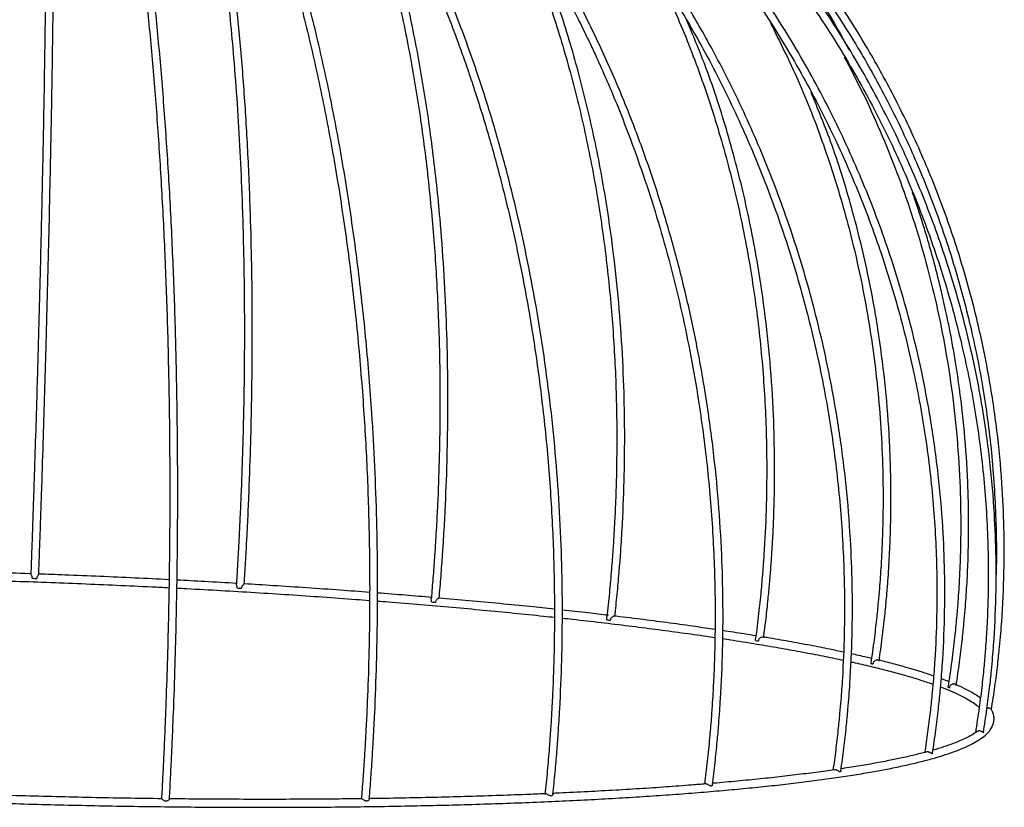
# Model space of a CAD drawing. Header units: millimetres. Extents: x -251 to 253, y -84 to 2691.
# Tile 5 of 9: x 6 to 253, y -30 to 168. Entities that reach past the tile are written whole.
import ezdxf

# ---------------------------------------------------------------- set-up
doc = ezdxf.new("R2010")
doc.units = ezdxf.units.MM

msp = doc.modelspace()

# ---------------------------------------------------------------- linework, layer by layer
at = {"color": 7, "linetype": 'Continuous', "lineweight": 25}
msp.add_line((239.47, 1.58), (237.61, 2.29), dxfattribs=at)
at = {"color": 7, "linetype": 'Continuous', "lineweight": 25, "flags": 128}
msp.add_lwpolyline([(219.89, 6.18), (219.88, 6.16), (219.89, 6.14), (219.93, 6.13), (219.99, 6.11), (220.08, 6.09), (220.18, 6.07), (220.31, 6.06), (220.44, 6.04)], dxfattribs=at)
at = {"color": 7, "linetype": 'Continuous', "lineweight": 25}
for centre, radius, start, end in [((9.87, 35.45), 7.91, 263.6598, 272.2606), ((61.51, 32.3), 7.21, 262.0022, 271.1686), ((110.4, 27.2), 5.66, 259.6464, 270.4715), ((154.37, 20.76), 3.72, 255.9435, 270.4276), ((191.54, 13.72), 1.92, 249.0136, 272.1557), ((239.6, 0.66), 0.636, 236.7904, 273.4717)]:
    msp.add_arc(centre, radius, start, end, dxfattribs=at)
for points, knots in [([(250.21, -5.48), (250.52, -3.51), (251.1, 0.26), (251.76, 5.52), (252.23, 9.93), (252.56, 13.54), (253.04, 19.81), (253.46, 28.7), (253.45, 40.31), (252.91, 52.22), (251.71, 64.8), (249.74, 77.99), (246.95, 91.65), (243.23, 105.71), (238.47, 120.09), (232.8, 134.28), (226.36, 147.89), (219.12, 161.07), (211.12, 173.77), (202.23, 186.15), (192.58, 197.96), (182.3, 209.09), (171.37, 219.57), (159.81, 229.38), (147.19, 238.83), (133.47, 247.79), (118.64, 256.09), (105.01, 262.55), (92.85, 267.5), (84.94, 270.31), (79.62, 272.04), (76.75, 272.94), (73.41, 273.94), (69.3, 275.1), (64.55, 276.35), (61.17, 277.14), (59.45, 277.55)], [0, 0, 0, 0, 0.015868, 0.030407, 0.042197, 0.051217, 0.059318, 0.092315, 0.122116, 0.151919, 0.187398, 0.222879, 0.25836, 0.298679, 0.338999, 0.379321, 0.420723, 0.459221, 0.499484, 0.540606, 0.580928, 0.62125, 0.661571, 0.701891, 0.74221, 0.787365, 0.832517, 0.877667, 0.907468, 0.937037, 0.94455, 0.951988, 0.96098, 0.972329, 0.98599, 1, 1, 1, 1]), ([(235.39, -16.46), (235.68, -14.53), (236.24, -10.8), (236.86, -5.59), (237.31, -1.19), (237.63, 2.41), (238.1, 8.67), (238.5, 17.55), (238.52, 29.17), (238.03, 41.12), (236.93, 53.77), (235.1, 67.06), (232.32, 81.86), (228.27, 98.06), (222.64, 115.51), (215.84, 132.51), (207.92, 149), (198.91, 164.87), (188.87, 180.05), (177.84, 194.46), (165.88, 208.02), (153.06, 220.66), (142.16, 229.98), (133.69, 236.53), (127.93, 240.73), (122.05, 244.76), (116.02, 248.64), (109.89, 252.34), (104.22, 255.54), (99.67, 257.95), (95.97, 259.84), (92.51, 261.53), (88.77, 263.28), (85.08, 264.94), (81.53, 266.45), (78.35, 267.76), (75.5, 268.88), (72.78, 269.91), (69.63, 271.06), (65.77, 272.41), (61.31, 273.87), (58.13, 274.81), (56.52, 275.29)], [0, 0, 0, 0, 0.015679, 0.030223, 0.042015, 0.051037, 0.05914, 0.092146, 0.121956, 0.151766, 0.187255, 0.222745, 0.258236, 0.306628, 0.355023, 0.403419, 0.451817, 0.500214, 0.548614, 0.597012, 0.645412, 0.693811, 0.74221, 0.761572, 0.780935, 0.800298, 0.81968, 0.839617, 0.858965, 0.873187, 0.881955, 0.893207, 0.904915, 0.916059, 0.926665, 0.936834, 0.944529, 0.952014, 0.961009, 0.97236, 0.986023, 1, 1, 1, 1]), ([(248.2, -11.25), (248.5, -9.31), (249.08, -5.57), (249.73, -0.36), (250.2, 4.03), (250.52, 7.62), (251.01, 13.84), (251.42, 22.66), (251.43, 34.19), (250.91, 46.03), (249.76, 58.55), (247.86, 71.7), (244.95, 86.32), (240.73, 102.31), (234.87, 119.51), (227.8, 136.25), (219.55, 152.46), (210.18, 168.05), (199.72, 182.94), (188.24, 197.06), (175.8, 210.32), (162.45, 222.67), (148.58, 233.78), (134.33, 243.68), (119.81, 252.4), (107.56, 258.69), (97.92, 263.07), (91.23, 265.88), (85.99, 267.91), (82.06, 269.34), (79, 270.42), (75.14, 271.72), (70.37, 273.24), (64.92, 274.84), (61.04, 275.85), (59.08, 276.37)], [0, 0, 0, 0, 0.015732, 0.030193, 0.041947, 0.050962, 0.058997, 0.091731, 0.12131, 0.150889, 0.186103, 0.221317, 0.256532, 0.304549, 0.352568, 0.400587, 0.448607, 0.496627, 0.544648, 0.592668, 0.640688, 0.688707, 0.736725, 0.781541, 0.826356, 0.87117, 0.89089, 0.910575, 0.928914, 0.935617, 0.943902, 0.954727, 0.968045, 0.9838, 1, 1, 1, 1]), ([(93.76, -27.97), (93.91, -26.16), (94.19, -22.57), (94.53, -17.49), (94.79, -13.1), (94.99, -9.5), (95.29, -3.24), (95.62, 5.69), (95.85, 17.4), (95.88, 29.45), (95.68, 42.23), (95.2, 55.71), (94.36, 70.75), (93.04, 87.26), (91.1, 105.09), (88.69, 122.54), (85.82, 139.52), (82.5, 155.93), (78.75, 171.68), (74.59, 186.7), (70.04, 200.91), (65.12, 214.22), (59.98, 226.3), (54.67, 237.15), (49.23, 246.82), (44.2, 254.51), (39.69, 260.56), (36.53, 264.33), (34.11, 266.99), (32.35, 268.82), (30.42, 270.73), (29.02, 271.97), (28.3, 272.61)], [0, 0, 0, 0, 0.014806, 0.02944, 0.041279, 0.050317, 0.058494, 0.091791, 0.121851, 0.151912, 0.1877, 0.223489, 0.259279, 0.308081, 0.356888, 0.405697, 0.454511, 0.503328, 0.552149, 0.600974, 0.649806, 0.698641, 0.747483, 0.793076, 0.838676, 0.884283, 0.914391, 0.944565, 0.956742, 0.969254, 0.984101, 1, 1, 1, 1]), ([(139.95, -26.77), (140.14, -24.96), (140.5, -21.38), (140.93, -16.33), (141.25, -11.97), (141.49, -8.39), (141.84, -2.2), (142.2, 6.59), (142.37, 18.13), (142.24, 30.01), (141.77, 42.61), (140.88, 55.89), (139.62, 69), (137.99, 81.89), (136.02, 94.54), (133.7, 107.02), (131.03, 119.32), (127.99, 131.46), (124.59, 143.44), (120.47, 156.33), (115.36, 170.36), (109.17, 185.07), (102.29, 199.3), (94.95, 212.53), (88.68, 222.38), (83.79, 229.35), (80.38, 233.95), (76.86, 238.42), (73.55, 242.37), (70.23, 246.13), (66.81, 249.79), (63.01, 253.59), (59.18, 257.17), (55.44, 260.43), (52.51, 262.8), (50.31, 264.5), (48.6, 265.78), (46.43, 267.34), (43.76, 269.17), (40.72, 271.13), (38.56, 272.39), (37.47, 273.02)], [0, 0, 0, 0, 0.0147825, 0.0292566, 0.0410195, 0.0500402, 0.0580841, 0.0908508, 0.1204584, 0.150067, 0.1853157, 0.2205659, 0.2558176, 0.2901554, 0.3244947, 0.3588355, 0.393178, 0.427524, 0.4625078, 0.4978459, 0.5429299, 0.5923876, 0.6404802, 0.6885772, 0.7366781, 0.7559235, 0.7752829, 0.795957, 0.815778, 0.8304535, 0.8505465, 0.8711453, 0.8909598, 0.9106678, 0.9290255, 0.9357378, 0.9440434, 0.9548892, 0.9682308, 0.9840115, 1, 1, 1, 1]), ([(180.06, -24.38), (180.29, -22.53), (180.73, -18.91), (181.24, -13.81), (181.62, -9.45), (181.88, -5.87), (182.29, 0.33), (182.67, 9.14), (182.77, 20.68), (182.5, 32.56), (181.78, 45.16), (180.51, 58.43), (178.76, 71.51), (176.55, 84.38), (173.9, 97), (170.79, 109.45), (167.23, 121.69), (163.24, 133.71), (158.75, 145.62), (153.71, 157.52), (148.51, 168.47), (142.96, 179.04), (137.21, 189), (130.78, 199.08), (124.08, 208.61), (117.06, 217.67), (111.11, 224.64), (106.4, 229.78), (103.05, 233.27), (99.65, 236.66), (96.18, 239.97), (92.58, 243.24), (88.88, 246.45), (85.29, 249.4), (81.88, 252.08), (78.46, 254.65), (74.82, 257.25), (70.98, 259.85), (67.71, 261.93), (65.1, 263.53), (63.08, 264.72), (60.81, 266.03), (57.98, 267.59), (54.35, 269.48), (50.1, 271.57), (47.04, 272.9), (45.47, 273.59)], [0, 0, 0, 0, 0.015045, 0.029519, 0.04128, 0.050299, 0.058343, 0.091112, 0.120721, 0.150331, 0.185581, 0.220833, 0.256086, 0.290424, 0.324764, 0.359105, 0.393448, 0.427792, 0.46215, 0.497917, 0.534972, 0.56382, 0.599292, 0.633661, 0.667978, 0.702296, 0.736615, 0.751631, 0.766648, 0.781665, 0.796683, 0.811943, 0.827923, 0.843691, 0.856877, 0.870224, 0.885581, 0.901141, 0.916354, 0.924455, 0.932098, 0.940108, 0.951057, 0.965083, 0.982111, 1, 1, 1, 1]), ([(50.86, 272.63), (52.63, 272), (55.89, 270.86), (60.33, 269.12), (63.91, 267.64), (66.82, 266.38), (71.86, 264.11), (78.9, 260.64), (87.94, 255.63), (97.03, 250), (106.43, 243.51), (116.07, 236.05), (124.65, 228.65), (132.25, 221.47), (138.98, 214.57), (145.54, 207.31), (151.57, 200.08), (156.66, 193.51), (160.95, 187.63), (164.73, 182.17), (168.36, 176.63), (171.79, 171.11), (175.08, 165.53), (180.07, 156.58), (186.38, 144), (193.41, 127.46), (199.43, 110.43), (204.4, 92.99), (208.22, 75.63), (210.95, 58.46), (212.66, 41.56), (213.31, 26.55), (213.26, 13.51), (212.91, 5.19), (212.55, -0.32), (212.33, -3.29), (212.03, -6.72), (211.61, -10.91), (211.07, -15.66), (210.6, -19), (210.37, -20.68)], [0, 0, 0, 0, 0.017194, 0.031713, 0.043486, 0.052493, 0.060583, 0.093534, 0.123296, 0.153059, 0.188493, 0.223929, 0.259367, 0.286431, 0.313632, 0.341466, 0.369225, 0.392837, 0.410905, 0.429866, 0.447872, 0.465599, 0.483324, 0.501051, 0.549387, 0.597726, 0.646064, 0.694403, 0.742741, 0.787857, 0.832971, 0.878085, 0.907861, 0.937406, 0.944912, 0.952344, 0.961328, 0.972668, 0.986318, 1, 1, 1, 1]), ([(212.35, -20.9), (212.61, -19), (213.12, -15.31), (213.69, -10.14), (214.11, -5.75), (214.41, -2.16), (214.85, 4.09), (215.24, 12.96), (215.29, 24.59), (214.89, 36.55), (213.94, 49.22), (212.34, 62.55), (209.87, 77.41), (206.28, 93.69), (201.25, 111.24), (195.18, 128.39), (188.09, 145.03), (180.79, 159.55), (173.6, 172.1), (166.66, 183), (159.52, 193.1), (151.9, 202.88), (144, 212.11), (135.41, 221.18), (125.66, 230.49), (114.57, 239.89), (102.03, 249.15), (90.49, 256.48), (80.2, 262.19), (73.5, 265.51), (68.99, 267.58), (66.56, 268.66), (63.72, 269.87), (60.24, 271.29), (56.23, 272.84), (53.36, 273.85), (51.92, 274.35)], [0, 0, 0, 0, 0.0154407, 0.0299848, 0.0417781, 0.0508012, 0.0589049, 0.0919112, 0.1217219, 0.1515334, 0.1870236, 0.2225149, 0.2580073, 0.3064025, 0.3548011, 0.4032007, 0.4516036, 0.5000071, 0.5345864, 0.5693758, 0.6057898, 0.6366545, 0.6724118, 0.7074901, 0.7420731, 0.787259, 0.8324444, 0.8776304, 0.907456, 0.93705, 0.9445691, 0.9520138, 0.9610132, 0.9723724, 0.9860457, 1, 1, 1, 1]), ([(55.53, 273.52), (57.5, 272.93), (61.12, 271.86), (66.05, 270.22), (70.03, 268.81), (73.29, 267.6), (77.11, 266.12), (81.93, 264.15), (87.06, 261.89), (91.52, 259.81), (94.93, 258.14), (97.85, 256.65), (100.42, 255.31), (103.02, 253.91), (108.73, 250.74), (117.19, 245.65), (128.02, 238.33), (139.63, 229.55), (151.93, 219), (164.63, 206.45), (176.48, 192.98), (187.41, 178.67), (197.36, 163.6), (206.28, 147.83), (214.13, 131.47), (220.86, 114.58), (226.43, 97.27), (230.73, 80), (233.81, 62.91), (235.76, 46.07), (236.53, 31.09), (236.52, 18.06), (236.16, 9.75), (235.78, 4.23), (235.54, 1.26), (235.22, -2.17), (234.77, -6.36), (234.18, -11.16), (233.67, -14.55), (233.42, -16.26)], [0, 0, 0, 0, 0.017199, 0.031721, 0.043496, 0.052505, 0.060707, 0.07771, 0.095936, 0.107394, 0.118553, 0.127512, 0.13456, 0.142531, 0.151991, 0.188538, 0.223966, 0.259396, 0.307708, 0.35602, 0.404336, 0.452652, 0.50097, 0.549288, 0.597607, 0.645925, 0.694243, 0.742559, 0.787655, 0.832748, 0.87784, 0.907602, 0.937133, 0.944635, 0.952064, 0.961044, 0.972379, 0.986023, 1, 1, 1, 1]), ([(63.38, 273.17), (63.69, 273.09), (65.74, 272.55), (69.17, 271.52), (73.36, 270.21), (76.76, 269.09), (82.63, 267.07), (90.83, 263.96), (101.35, 259.41), (111.95, 254.27), (122.91, 248.28), (134.15, 241.35), (146.34, 232.93), (159.26, 222.78), (172.62, 210.66), (185.1, 197.62), (196.63, 183.73), (207.15, 169.05), (216.6, 153.67), (224.94, 137.67), (232.12, 121.12), (238.1, 104.11), (242.76, 87.13), (246.16, 70.27), (248.37, 53.64), (249.27, 40.03), (249.46, 29.54), (249.37, 22.35), (249.15, 16.79), (248.91, 12.66), (248.68, 9.45), (248.34, 5.44), (247.84, 0.5), (247.14, -5.18), (246.51, -9.2), (246.18, -11.29)], [0, 0, 0, 0, 0.0026107, 0.0172519, 0.0291517, 0.0382785, 0.0464144, 0.0795559, 0.109503, 0.139451, 0.1751036, 0.2107574, 0.2464122, 0.2950284, 0.3436474, 0.3922663, 0.4408872, 0.4895074, 0.5381287, 0.5867489, 0.6353689, 0.6839876, 0.732605, 0.777981, 0.8233547, 0.8687274, 0.8886931, 0.9086237, 0.9271912, 0.9339775, 0.9423662, 0.9533252, 0.9668092, 0.9827605, 1, 1, 1, 1]), ([(-8.59, -26.72), (-8.54, -24.95), (-8.45, -21.42), (-8.31, -16.41), (-8.18, -12.07), (-8.07, -8.5), (-7.89, -2.32), (-7.62, 6.44), (-7.24, 17.95), (-6.83, 29.8), (-6.38, 42.37), (-5.88, 55.62), (-5.29, 70.4), (-4.61, 86.63), (-3.83, 104.17), (-3.02, 121.34), (-2.18, 138.05), (-1.32, 154.21), (-0.44, 169.75), (0.44, 184.58), (1.34, 198.62), (2.24, 211.8), (3.12, 223.79), (3.98, 234.58), (4.8, 244.22), (5.46, 251.28), (5.97, 256.27), (6.31, 259.5), (6.57, 261.86), (6.76, 263.55), (6.91, 264.82), (7.1, 266.36), (7.32, 268.17), (7.57, 270.11), (7.75, 271.34), (7.84, 271.96)], [0, 0, 0, 0, 0.014482, 0.028969, 0.040744, 0.049775, 0.057825, 0.090618, 0.12025, 0.149883, 0.18516, 0.220438, 0.255718, 0.303821, 0.351928, 0.400033, 0.448141, 0.496247, 0.544355, 0.59246, 0.640565, 0.688668, 0.73677, 0.781663, 0.826553, 0.871441, 0.891193, 0.91091, 0.929277, 0.935991, 0.944289, 0.955129, 0.968467, 0.984245, 1, 1, 1, 1]), ([(16.52, 271.46), (16.83, 270.85), (17.43, 269.66), (18.25, 267.86), (18.93, 266.26), (19.49, 264.9), (20.46, 262.47), (21.42, 259.8), (22.41, 256.85), (22.97, 255.1), (23.54, 253.26), (24.13, 251.28), (24.7, 249.29), (25.45, 246.54), (26.51, 242.48), (27.83, 236.97), (29.18, 230.75), (30.79, 222.67), (32.64, 212.21), (34.65, 198.97), (36.47, 184.85), (38.11, 169.93), (39.54, 154.29), (40.77, 138.01), (41.79, 121.18), (42.59, 103.88), (43.16, 86.21), (43.5, 68.66), (43.63, 51.33), (43.55, 34.32), (43.3, 19.23), (42.96, 6.15), (42.68, -2.18), (42.47, -7.71), (42.35, -10.67), (42.2, -14.1), (42.01, -18.29), (41.78, -23), (41.6, -26.3), (41.52, -27.92)], [0, 0, 0, 0, 0.015564, 0.030118, 0.041913, 0.050934, 0.059051, 0.092116, 0.102071, 0.112061, 0.122434, 0.133288, 0.144495, 0.154225, 0.175911, 0.204952, 0.231852, 0.258475, 0.306879, 0.355287, 0.403701, 0.452117, 0.500537, 0.548958, 0.597381, 0.645803, 0.694226, 0.742648, 0.787843, 0.833035, 0.878227, 0.908055, 0.937651, 0.94517, 0.952616, 0.96162, 0.972982, 0.986657, 1, 1, 1, 1]), ([(43.52, -27.96), (43.61, -26.17), (43.8, -22.61), (44.04, -17.58), (44.24, -13.21), (44.39, -9.63), (44.64, -3.4), (44.94, 5.45), (45.25, 17.06), (45.47, 29.02), (45.59, 41.71), (45.6, 55.09), (45.48, 70.01), (45.16, 86.41), (44.58, 104.12), (43.78, 121.46), (42.76, 138.33), (41.52, 154.65), (40.08, 170.32), (38.43, 185.28), (36.6, 199.44), (34.58, 212.73), (32.84, 222.57), (31.47, 229.49), (30.53, 233.94), (29.54, 238.37), (28.69, 241.94), (28.02, 244.58), (27.59, 246.26), (27.15, 247.9), (26.64, 249.75), (26.07, 251.75), (25.3, 254.35), (24.35, 257.37), (23.22, 260.71), (22.31, 263.18), (21.64, 264.91), (21.17, 266.08), (20.62, 267.4), (19.94, 268.96), (19.17, 270.64), (18.62, 271.73), (18.35, 272.27)], [0, 0, 0, 0, 0.014604, 0.029175, 0.040987, 0.050023, 0.058144, 0.091218, 0.121089, 0.150961, 0.186523, 0.222087, 0.257651, 0.306145, 0.354641, 0.403139, 0.45164, 0.500141, 0.548645, 0.59715, 0.645658, 0.694168, 0.742681, 0.761702, 0.780725, 0.800286, 0.821261, 0.830903, 0.838543, 0.846117, 0.855741, 0.866883, 0.877716, 0.898069, 0.917961, 0.93762, 0.945142, 0.952594, 0.961614, 0.972992, 0.986683, 1, 1, 1, 1]), ([(26.73, 271.35), (27.4, 270.76), (28.63, 269.67), (30.32, 268.03), (31.78, 266.55), (33.11, 265.14), (34.38, 263.73), (35.63, 262.29), (36.86, 260.82), (38.95, 258.22), (41.88, 254.3), (45.82, 248.42), (49.89, 241.65), (54.06, 233.9), (58.56, 224.56), (63.3, 213.39), (68.18, 200.17), (72.7, 186.04), (76.84, 171.1), (80.57, 155.41), (83.87, 139.07), (86.73, 122.15), (89.13, 104.76), (91.06, 86.98), (92.47, 69.31), (93.39, 51.87), (93.86, 34.74), (93.89, 19.55), (93.64, 6.37), (93.34, -2.03), (93.08, -7.59), (92.93, -10.57), (92.74, -14.01), (92.48, -18.21), (92.16, -22.98), (91.89, -26.32), (91.76, -27.98)], [0, 0, 0, 0, 0.01502, 0.027799, 0.038419, 0.048403, 0.058185, 0.06777, 0.077304, 0.086839, 0.116806, 0.146778, 0.182464, 0.218156, 0.253854, 0.302539, 0.35123, 0.399931, 0.448637, 0.497349, 0.546064, 0.594783, 0.643504, 0.692226, 0.740949, 0.786425, 0.8319, 0.877374, 0.907389, 0.937182, 0.944754, 0.952236, 0.96123, 0.972617, 0.986351, 1, 1, 1, 1]), ([(36.16, 271.49), (37.31, 270.82), (39.42, 269.59), (42.3, 267.75), (44.63, 266.17), (46.52, 264.83), (49.78, 262.44), (53.7, 259.33), (58.34, 255.25), (62.16, 251.65), (65.99, 247.78), (69.69, 243.77), (73.33, 239.57), (76.99, 235.08), (80.69, 230.24), (85.67, 223.29), (91.7, 214.02), (98.6, 201.98), (103.64, 192), (107.07, 184.58), (109.1, 179.99), (111.1, 175.28), (113.06, 170.45), (114.95, 165.54), (116.7, 160.79), (118.36, 156.08), (120.05, 151.04), (121.84, 145.44), (123.62, 139.52), (125.29, 133.63), (126.84, 127.79), (128.31, 121.92), (129.7, 115.98), (131.48, 107.81), (133.52, 97.32), (135.61, 84.44), (137.49, 70.23), (139.02, 54.69), (140.04, 37.86), (140.35, 24.14), (140.31, 13.61), (140.17, 6.4), (139.97, 0.83), (139.77, -3.3), (139.6, -6.5), (139.36, -10.51), (139, -15.43), (138.54, -20.98), (138.14, -24.87), (137.94, -26.84)], [0, 0, 0, 0, 0.017069, 0.031504, 0.043233, 0.052226, 0.06025, 0.092938, 0.11264, 0.1329, 0.153604, 0.174321, 0.193524, 0.214219, 0.236303, 0.257556, 0.302288, 0.347025, 0.391767, 0.406838, 0.421972, 0.437325, 0.45287, 0.468468, 0.483777, 0.497138, 0.511909, 0.529648, 0.547444, 0.56441, 0.581198, 0.597985, 0.614773, 0.631561, 0.666733, 0.701906, 0.73708, 0.781842, 0.826603, 0.871364, 0.891061, 0.910723, 0.929039, 0.935734, 0.944013, 0.954827, 0.968131, 0.983868, 1, 1, 1, 1]), ([(44.32, 271.93), (45.8, 271.29), (48.54, 270.09), (52.27, 268.3), (55.28, 266.76), (57.74, 265.45), (60.56, 263.89), (64.02, 261.88), (67.83, 259.51), (71.33, 257.22), (74.34, 255.15), (77.1, 253.17), (79.69, 251.25), (83.54, 248.28), (88.69, 244.05), (94.94, 238.46), (100.98, 232.59), (108.17, 225.03), (116.39, 215.44), (125.38, 203.52), (131.75, 193.94), (135.86, 187.23), (137.98, 183.65), (140.13, 179.9), (142.28, 175.99), (144.17, 172.44), (145.68, 169.5), (146.87, 167.13), (148.07, 164.68), (149.44, 161.83), (152, 156.33), (155.44, 148.43), (159.49, 138.13), (163.14, 127.81), (166.47, 117.29), (169.46, 106.61), (172.12, 95.77), (174.42, 84.81), (176.7, 71.92), (178.71, 57.08), (180.17, 40.29), (180.7, 26.6), (180.75, 16.08), (180.63, 8.88), (180.42, 3.32), (180.2, -0.81), (180.01, -4.01), (179.73, -8.02), (179.32, -12.94), (178.78, -18.44), (178.31, -22.29), (178.08, -24.21)], [0, 0, 0, 0, 0.0170786, 0.0315212, 0.0432579, 0.052258, 0.0602854, 0.076453, 0.0932893, 0.1059029, 0.1186473, 0.1298636, 0.1397236, 0.150601, 0.1777329, 0.2047842, 0.2312578, 0.2576508, 0.3024385, 0.3472302, 0.3920266, 0.4038561, 0.4157387, 0.4281321, 0.4411395, 0.4540638, 0.4624805, 0.4692744, 0.4765989, 0.4855875, 0.495962, 0.5276497, 0.5576254, 0.5876018, 0.6175787, 0.6475558, 0.6775332, 0.7075106, 0.7374879, 0.7822494, 0.8270093, 0.8717687, 0.8914647, 0.9111254, 0.9294388, 0.936134, 0.9444161, 0.9552322, 0.9685376, 0.9842755, 1, 1, 1, 1]), ([(90.19, 266.25), (90.81, 266.03), (94.94, 264.59), (102.4, 261.44), (113.17, 256.53), (124.29, 250.73), (135.7, 244), (147.22, 236.33), (158.77, 227.67), (170.23, 217.93), (181.07, 207.51), (191.25, 196.46), (200.81, 184.73), (209.62, 172.45), (217.54, 159.84), (224.71, 146.76), (231.08, 133.25), (236.7, 119.17), (241.4, 104.9), (245.39, 89.78), (248.5, 73.85), (250.62, 57.13), (251.41, 42.21), (251.54, 32.52), (251.36, 28.45), (251.34, 28.09)], [0, 0, 0, 0, 0.006462, 0.0426559, 0.0788508, 0.1219401, 0.1650305, 0.2081219, 0.2570883, 0.3060563, 0.3550257, 0.4039956, 0.4529656, 0.5029069, 0.5518051, 0.5985597, 0.6488408, 0.6978099, 0.7467775, 0.7957434, 0.8505828, 0.9054193, 0.9602542, 0.9964477, 1, 1, 1, 1]), ([(11.93, 258.67), (11.95, 258.18), (12.07, 255.08), (12.24, 248.42), (12.42, 238.43), (12.53, 227.26), (12.58, 215.08), (12.55, 201.92), (12.47, 187.87), (12.31, 172.98), (12.09, 157.35), (11.81, 141.05), (11.47, 124.56), (11.08, 107.98), (10.65, 91.45), (10.23, 76.55), (9.83, 63.45), (9.56, 55.03), (9.37, 49.41), (9.27, 46.39), (9.15, 42.89), (9.01, 38.61), (8.84, 33.77), (8.71, 30.37), (8.65, 28.68)], [0, 0, 0, 0, 0.012338, 0.076836, 0.141336, 0.205841, 0.270347, 0.334856, 0.399365, 0.463875, 0.528384, 0.592893, 0.6574, 0.717607, 0.777811, 0.838014, 0.87775, 0.917193, 0.927217, 0.937123, 0.94903, 0.964105, 0.982287, 1, 1, 1, 1]), ([(10.65, 28.62), (10.72, 30.47), (10.85, 34.15), (11.03, 39.32), (11.19, 43.77), (11.31, 47.41), (11.52, 53.74), (11.81, 62.68), (12.16, 74.29), (12.5, 86.12), (12.84, 98.52), (13.16, 111.43), (13.49, 125.66), (13.81, 141.04), (14.09, 157.34), (14.31, 172.98), (14.47, 187.88), (14.55, 201.94), (14.58, 215.11), (14.53, 227.3), (14.42, 238.48), (14.24, 248.46), (14.07, 255.16), (13.95, 258.17), (13.93, 258.63)], [0, 0, 0, 0, 0.0194561, 0.0388156, 0.0544765, 0.0664323, 0.0772486, 0.1212981, 0.1610648, 0.2008327, 0.2481757, 0.2955201, 0.3428658, 0.4074232, 0.4719838, 0.5365453, 0.6011094, 0.6656734, 0.7302396, 0.794805, 0.8593724, 0.9239388, 0.9885075, 1, 1, 1, 1]), ([(40.18, 256.47), (40.43, 255.91), (41.75, 252.9), (43.99, 246.57), (46.86, 237.33), (49.01, 229), (50.57, 222.2), (51.63, 217.24), (52.51, 212.76), (53.25, 208.77), (53.85, 205.38), (54.39, 202.17), (54.86, 199.24), (55.32, 196.28), (55.82, 192.88), (56.36, 189.01), (56.88, 185.03), (57.36, 181.14), (58.02, 175.56), (58.81, 168.1), (59.72, 158.01), (60.55, 147.01), (61.25, 135.07), (61.84, 121.74), (62.24, 106.96), (62.4, 90.71), (62.3, 77.29), (62.09, 66.86), (61.9, 59.68), (61.71, 54.11), (61.56, 49.95), (61.42, 46.72), (61.24, 42.66), (61, 37.66), (60.7, 32.07), (60.46, 28.14), (60.34, 26.19)], [0, 0, 0, 0, 0.013694, 0.073222, 0.132765, 0.192321, 0.218533, 0.244748, 0.271148, 0.287532, 0.304702, 0.321089, 0.334043, 0.346459, 0.362672, 0.381349, 0.399215, 0.416178, 0.432827, 0.47207, 0.511314, 0.558032, 0.604752, 0.651472, 0.71093, 0.770386, 0.829843, 0.856007, 0.882122, 0.906442, 0.915337, 0.926353, 0.940732, 0.958414, 0.979325, 1, 1, 1, 1]), ([(62.34, 26.16), (62.45, 27.98), (62.67, 31.62), (62.95, 36.73), (63.17, 41.16), (63.34, 44.78), (63.61, 51.03), (63.92, 59.85), (64.2, 71.32), (64.35, 83.01), (64.36, 95.28), (64.2, 108.06), (63.83, 121.79), (63.21, 136.32), (62.25, 151.51), (61.24, 163.58), (60.32, 172.79), (59.59, 179.44), (58.77, 186.05), (57.9, 192.52), (56.63, 200.99), (54.84, 211.54), (52.37, 223.66), (49.56, 235.01), (47.06, 243.73), (45.41, 248.25), (44.86, 249.76)], [0, 0, 0, 0, 0.020342, 0.040675, 0.057193, 0.069855, 0.081161, 0.127213, 0.168822, 0.210433, 0.259971, 0.309512, 0.359054, 0.422107, 0.485165, 0.548227, 0.577962, 0.60778, 0.638599, 0.669997, 0.700148, 0.762823, 0.831452, 0.898898, 0.966358, 1, 1, 1, 1]), ([(83.68, 226), (84.16, 225.02), (85.78, 221.62), (88.54, 214.87), (91.9, 205.89), (95.52, 194.78), (99.13, 181.88), (102.59, 166.85), (105.51, 151.11), (107.87, 134.74), (109.63, 118.2), (110.82, 101.62), (111.47, 85.11), (111.59, 70.26), (111.37, 57.23), (111.06, 48.85), (110.79, 43.27), (110.62, 40.27), (110.42, 36.79), (110.14, 32.52), (109.78, 27.67), (109.49, 24.25), (109.34, 22.53)], [0, 0, 0, 0, 0.0205, 0.070726, 0.129978, 0.186601, 0.265392, 0.344192, 0.422998, 0.501811, 0.580627, 0.654193, 0.72776, 0.801327, 0.849887, 0.898077, 0.910323, 0.922436, 0.937042, 0.955503, 0.977745, 1, 1, 1, 1]), ([(111.34, 22.56), (111.5, 24.41), (111.82, 28.1), (112.19, 33.27), (112.48, 37.71), (112.68, 41.35), (113.01, 47.66), (113.35, 56.58), (113.55, 68.17), (113.52, 80), (113.21, 92.43), (112.56, 105.38), (111.49, 119.67), (109.83, 135.16), (107.45, 151.61), (104.5, 167.44), (101.01, 182.56), (97.5, 195.12), (94.1, 205.52), (91.78, 212.04), (90.33, 215.59), (90, 216.39)], [0, 0, 0, 0, 0.025765, 0.051192, 0.071783, 0.087518, 0.101706, 0.159494, 0.211675, 0.263858, 0.325983, 0.388113, 0.450246, 0.534971, 0.619707, 0.704451, 0.789206, 0.87397, 0.927123, 0.983575, 1, 1, 1, 1]), ([(214.45, 160.52), (213.36, 162.58), (210.23, 168.45), (203.57, 179.05), (195.47, 190.78), (189.07, 198.34), (186.45, 201.44)], [0, 0, 0, 0, 0.140126, 0.399835, 0.753948, 1, 1, 1, 1]), ([(127.91, 199.44), (128.99, 197.2), (132.19, 190.49), (136.91, 178.56), (141.95, 163.61), (146.24, 147.96), (149.79, 131.71), (152.5, 115.33), (154.42, 98.92), (155.61, 82.6), (156.01, 69.13), (156, 58.7), (155.87, 51.52), (155.66, 45.95), (155.46, 41.8), (155.28, 38.58), (155.02, 34.53), (154.65, 29.55), (154.15, 23.89), (153.72, 19.9), (153.5, 17.87)], [0, 0, 0, 0, 0.045858, 0.136836, 0.22782, 0.318812, 0.409809, 0.50081, 0.585749, 0.670688, 0.755629, 0.793008, 0.830319, 0.865075, 0.877781, 0.8935, 0.914027, 0.939279, 0.969148, 1, 1, 1, 1]), ([(155.52, 17.97), (155.72, 19.83), (156.11, 23.5), (156.57, 28.65), (156.92, 33.07), (157.16, 36.69), (157.54, 42.94), (157.9, 51.76), (158.04, 63.24), (157.86, 74.97), (157.29, 87.3), (156.26, 100.18), (154.61, 114.4), (152.17, 129.84), (148.7, 146.29), (144.46, 162.13), (139.83, 176.5), (136.29, 185.19), (134.69, 189.12)], [0, 0, 0, 0, 0.030432, 0.060095, 0.084198, 0.10268, 0.119167, 0.186328, 0.247014, 0.307703, 0.379953, 0.452209, 0.524469, 0.623002, 0.721548, 0.8201, 0.918665, 1, 1, 1, 1]), ([(165.19, 181.41), (166.85, 178.12), (170.95, 169.96), (176.48, 156.05), (181.87, 139.91), (186.27, 123.17), (189.61, 106.33), (191.95, 89.51), (193.35, 72.82), (193.79, 57.85), (193.61, 44.73), (193.17, 35.72), (192.67, 28.9), (192.24, 23.99), (191.67, 18.46), (191.17, 14.5), (190.9, 12.38)], [0, 0, 0, 0, 0.06839, 0.169716, 0.27105, 0.372386, 0.473727, 0.568315, 0.662905, 0.757493, 0.819927, 0.88249, 0.907752, 0.933717, 0.964534, 1, 1, 1, 1]), ([(192.94, 12.62), (193.15, 14.25), (193.56, 17.47), (194.04, 22.03), (194.43, 26.22), (194.75, 30.04), (195.01, 33.72), (195.22, 37.35), (195.4, 40.95), (195.63, 47.11), (195.75, 55.82), (195.51, 67.76), (194.77, 80.33), (193.43, 93.47), (191.31, 108), (188.17, 123.81), (183.7, 140.65), (178.88, 155.45), (175.16, 164.3), (173.6, 167.98)], [0, 0, 0, 0, 0.029995, 0.059502, 0.084051, 0.107117, 0.129732, 0.151901, 0.173952, 0.196004, 0.265304, 0.334607, 0.417112, 0.499622, 0.582138, 0.694658, 0.807186, 0.919726, 1, 1, 1, 1]), ([(194.68, 167.29), (197.05, 162.52), (201.97, 152.59), (208.14, 136.71), (213.45, 119.94), (217, 105.21), (219.31, 92.82), (220.78, 82.9), (221.88, 72.9), (222.63, 62.63), (222.93, 54.17), (222.97, 47.77), (222.94, 43.66), (222.85, 39.59), (222.7, 35.31), (222.49, 31.34), (222.26, 27.88), (222.03, 24.8), (221.72, 21.27), (221.29, 16.98), (220.69, 11.84), (220.16, 8.15), (219.88, 6.17)], [0, 0, 0, 0, 0.099817, 0.207407, 0.314996, 0.422587, 0.482847, 0.543106, 0.603365, 0.663672, 0.727366, 0.754487, 0.777712, 0.80053, 0.826737, 0.853835, 0.871157, 0.888221, 0.908549, 0.934027, 0.964552, 1, 1, 1, 1]), ([(213.22, 158.77), (214.72, 155.9), (217.93, 149.79), (222.3, 140.15), (226.44, 129.94), (230.16, 119.39), (233.39, 108.7), (236.18, 97.7), (238.57, 86.12), (240.47, 73.91), (241.79, 61.31), (242.38, 50.52), (242.53, 41.46), (242.44, 34.28), (242.22, 28.72), (241.98, 24.57), (241.76, 21.37), (241.43, 17.34), (240.93, 12.39), (240.23, 6.54), (239.6, 2.36), (239.26, 0.13)], [0, 0, 0, 0, 0.060258, 0.128193, 0.196128, 0.264112, 0.334722, 0.401884, 0.472748, 0.551769, 0.628124, 0.704167, 0.748781, 0.793315, 0.8348, 0.849965, 0.868719, 0.893215, 0.923351, 0.958998, 1, 1, 1, 1]), ([(221.97, 6.74), (222.24, 8.69), (222.77, 12.47), (223.37, 17.76), (223.81, 22.26), (224.12, 25.98), (224.43, 30.34), (224.71, 35.55), (224.89, 41.29), (224.96, 46.76), (224.93, 52.23), (224.78, 58.04), (224.38, 66.42), (223.5, 77.19), (221.77, 90.33), (219.13, 104.89), (215.26, 120.71), (210.44, 136.32), (206.53, 145.85), (204.85, 149.96)], [0, 0, 0, 0, 0.039668, 0.077, 0.107432, 0.130943, 0.152353, 0.195725, 0.236597, 0.268721, 0.306614, 0.347695, 0.386924, 0.477581, 0.568231, 0.658887, 0.782504, 0.906126, 1, 1, 1, 1]), ([(241.34, 0.62), (241.63, 2.55), (242.19, 6.28), (242.83, 11.49), (243.28, 15.89), (243.6, 19.49), (243.84, 22.64), (244.04, 25.7), (244.21, 28.81), (244.42, 34.21), (244.54, 41.89), (244.3, 52.71), (243.52, 64.4), (242.39, 74.09), (241.35, 81), (240.65, 85.22), (239.89, 89.33), (239.15, 93.02), (238.45, 96.27), (237.7, 99.56), (236.79, 103.31), (235.72, 107.43), (234.56, 111.58), (233.38, 115.55), (232.15, 119.4), (231.17, 122.44), (230.53, 124.18), (230.34, 124.67)], [0, 0, 0, 0, 0.046312, 0.08925, 0.124181, 0.151, 0.174834, 0.199074, 0.223721, 0.248705, 0.327331, 0.40596, 0.506031, 0.606164, 0.638794, 0.672949, 0.708272, 0.73895, 0.762941, 0.787933, 0.819717, 0.855592, 0.89013, 0.923168, 0.955207, 0.987226, 1, 1, 1, 1]), ([(8.68, 28.71), (8.55, 28.72), (5.46, 28.83), (0.28, 29), (-4.76, 29.14), (-6.85, 29.2)], [0, 0, 0, 0, 0.024872, 0.597049, 1, 1, 1, 1]), ([(8.99, 27.59), (9, 27.67), (9.02, 27.82), (8.95, 28.09), (8.81, 28.36), (8.7, 28.57), (8.65, 28.67), (8.66, 28.68), (8.66, 28.68)], [0, 0, 0, 0, 0.152545, 0.304258, 0.548076, 0.800878, 0.97191, 1, 1, 1, 1]), ([(10.65, 28.62), (10.65, 28.62), (10.65, 28.61), (10.59, 28.52), (10.47, 28.36), (10.32, 28.13), (10.2, 27.9), (10.17, 27.7), (10.18, 27.59), (10.18, 27.55)], [0, 0, 0, 0, 0.055731, 0.205727, 0.411422, 0.621222, 0.793321, 0.922856, 1, 1, 1, 1]), ([(43.4, 27.22), (40.55, 27.36), (34.78, 27.65), (26.02, 28.04), (17.95, 28.37), (12.82, 28.56), (10.64, 28.64)], [0, 0, 0, 0, 0.262838, 0.53237, 0.801901, 1, 1, 1, 1]), ([(-6.92, 27.2), (-6.34, 27.19), (-2.81, 27.09), (3.69, 26.88), (12.57, 26.58), (21.43, 26.23), (30.26, 25.85), (37.58, 25.51), (41.93, 25.29), (43.37, 25.21)], [0, 0, 0, 0, 0.034302, 0.210067, 0.385831, 0.561595, 0.737359, 0.913122, 1, 1, 1, 1]), ([(45.38, 25.11), (46.18, 25.07), (49.9, 24.88), (56.48, 24.51), (65.09, 24), (73.62, 23.46), (82.05, 22.88), (88.79, 22.4), (92.67, 22.1), (93.82, 22.01)], [0, 0, 0, 0, 0.04837, 0.223984, 0.399597, 0.575207, 0.750815, 0.92642, 1, 1, 1, 1]), ([(60.43, 26.28), (57.74, 26.43), (52.76, 26.73), (47.73, 26.99), (45.42, 27.11)], [0, 0, 0, 0, 0.540926, 1, 1, 1, 1]), ([(60.51, 25.16), (60.52, 25.24), (60.54, 25.39), (60.49, 25.66), (60.4, 25.92), (60.33, 26.12), (60.35, 26.18), (60.35, 26.19)], [0, 0, 0, 0, 0.174228, 0.347505, 0.62598, 0.914715, 1, 1, 1, 1]), ([(62.34, 26.16), (62.33, 26.16), (62.3, 26.15), (62.19, 26.05), (62.02, 25.89), (61.83, 25.67), (61.69, 25.44), (61.65, 25.24), (61.66, 25.13), (61.66, 25.09)], [0, 0, 0, 0, 0.134185, 0.271719, 0.460324, 0.652692, 0.810493, 0.929266, 1, 1, 1, 1]), ([(93.81, 24.02), (91.37, 24.2), (86.17, 24.6), (78.08, 25.16), (70.04, 25.69), (64.75, 26.02), (62.34, 26.16)], [0, 0, 0, 0, 0.237979, 0.505986, 0.773988, 1, 1, 1, 1]), ([(109.54, 22.74), (107.34, 22.93), (102.83, 23.31), (98.2, 23.67), (95.84, 23.86)], [0, 0, 0, 0, 0.488423, 1, 1, 1, 1]), ([(109.38, 21.63), (109.39, 21.7), (109.41, 21.86), (109.38, 22.13), (109.34, 22.37), (109.35, 22.49), (109.35, 22.53)], [0, 0, 0, 0, 0.215521, 0.429865, 0.774339, 1, 1, 1, 1]), ([(111.32, 22.59), (111.32, 22.59), (111.3, 22.6), (111.22, 22.57), (111.06, 22.48), (110.85, 22.33), (110.64, 22.11), (110.49, 21.88), (110.43, 21.69), (110.44, 21.58), (110.44, 21.53)], [0, 0, 0, 0, 0.002568, 0.145663, 0.281374, 0.467478, 0.657296, 0.813005, 0.930203, 1, 1, 1, 1]), ([(140.32, 19.78), (138.28, 20), (133.77, 20.48), (126.6, 21.19), (118.99, 21.91), (113.83, 22.36), (111.32, 22.59)], [0, 0, 0, 0, 0.219347, 0.483784, 0.748209, 1, 1, 1, 1]), ([(95.83, 21.85), (96.75, 21.78), (100.42, 21.5), (106.7, 20.98), (114.66, 20.29), (122.47, 19.58), (130.12, 18.83), (136.07, 18.23), (139.41, 17.86), (140.31, 17.77)], [0, 0, 0, 0, 0.058832, 0.234069, 0.409302, 0.584529, 0.75975, 0.934964, 1, 1, 1, 1]), ([(153.88, 18.25), (152.2, 18.45), (148.42, 18.9), (144.49, 19.33), (142.3, 19.57)], [0, 0, 0, 0, 0.443419, 1, 1, 1, 1]), ([(142.31, 17.55), (143.18, 17.46), (146.49, 17.1), (152.07, 16.46), (159.02, 15.62), (165.76, 14.76), (172.27, 13.89), (177.25, 13.19), (179.96, 12.78), (180.66, 12.67)], [0, 0, 0, 0, 0.062301, 0.23772, 0.413127, 0.588522, 0.763902, 0.939266, 1, 1, 1, 1]), ([(153.47, 17.15), (153.48, 17.23), (153.5, 17.38), (153.5, 17.64), (153.51, 17.79), (153.51, 17.87)], [0, 0, 0, 0, 0.292344, 0.583092, 1, 1, 1, 1]), ([(155.43, 18.06), (155.43, 18.06), (155.4, 18.08), (155.29, 18.05), (155.09, 17.97), (154.84, 17.82), (154.61, 17.61), (154.45, 17.39), (154.39, 17.19), (154.4, 17.08), (154.4, 17.04)], [0, 0, 0, 0, 0.0116687, 0.153458, 0.2879307, 0.4723373, 0.6604233, 0.8147113, 0.9308402, 1, 1, 1, 1]), ([(180.7, 14.69), (179.08, 14.93), (175.41, 15.47), (169.41, 16.3), (162.75, 17.17), (158.08, 17.75), (155.58, 18.05), (155.43, 18.06)], [0, 0, 0, 0, 0.204179, 0.464075, 0.723941, 0.983783, 1, 1, 1, 1]), ([(190.99, 13.08), (190.01, 13.25), (187.32, 13.69), (184.47, 14.12), (182.66, 14.4)], [0, 0, 0, 0, 0.365508, 1, 1, 1, 1]), ([(190.85, 11.93), (190.86, 12), (190.88, 12.16), (190.89, 12.32), (190.91, 12.38), (190.91, 12.38)], [0, 0, 0, 0, 0.492634, 0.98258, 1, 1, 1, 1]), ([(192.76, 12.79), (192.76, 12.79), (192.71, 12.81), (192.56, 12.79), (192.33, 12.72), (192.07, 12.57), (191.83, 12.37), (191.67, 12.15), (191.6, 11.95), (191.61, 11.84), (191.61, 11.8)], [0, 0, 0, 0, 0.022412, 0.16266, 0.295671, 0.478073, 0.664115, 0.816725, 0.931592, 1, 1, 1, 1]), ([(213, 8.99), (211.86, 9.23), (209.15, 9.81), (204.58, 10.7), (199.31, 11.67), (195.36, 12.37), (193.1, 12.74), (192.76, 12.79)], [0, 0, 0, 0, 0.187062, 0.443183, 0.699214, 0.955172, 1, 1, 1, 1]), ([(182.64, 12.38), (183.31, 12.28), (186.01, 11.87), (190.52, 11.15), (196.14, 10.2), (201.5, 9.25), (206.58, 8.28), (210.39, 7.51), (212.41, 7.07), (212.92, 6.96)], [0, 0, 0, 0, 0.058193, 0.234836, 0.411451, 0.588032, 0.764572, 0.941063, 1, 1, 1, 1]), ([(220.05, 7.4), (219.62, 7.5), (218.02, 7.9), (216.25, 8.28), (214.96, 8.57)], [0, 0, 0, 0, 0.267134, 1, 1, 1, 1]), ([(214.87, 6.54), (215.24, 6.46), (217.13, 6.05), (220.28, 5.3), (224.31, 4.3), (228.04, 3.29), (231.46, 2.27), (233.94, 1.48), (235.19, 1.03), (235.5, 0.92)], [0, 0, 0, 0, 0.04277, 0.222552, 0.402237, 0.581798, 0.7612, 0.940395, 1, 1, 1, 1]), ([(221.7, 7), (221.68, 7.01), (221.61, 7.03), (221.43, 7.01), (221.17, 6.94), (220.9, 6.8), (220.66, 6.61), (220.51, 6.39), (220.44, 6.2), (220.44, 6.09), (220.44, 6.04)], [0, 0, 0, 0, 0.051807, 0.187838, 0.316849, 0.493767, 0.674214, 0.822236, 0.933649, 1, 1, 1, 1]), ([(235.67, 2.98), (235.08, 3.18), (233.48, 3.74), (230.56, 4.64), (226.91, 5.67), (223.95, 6.46), (222.12, 6.9), (221.7, 7)], [0, 0, 0, 0, 0.152081, 0.409691, 0.666877, 0.923748, 1, 1, 1, 1]), ([(237.43, 0.23), (238.28, -0.1), (239.99, -0.77), (242.17, -1.77), (244.08, -2.76), (245.64, -3.72), (246.66, -4.45), (247.05, -4.84), (247.14, -4.93)], [0, 0, 0, 0, 0.187921, 0.378365, 0.568103, 0.756909, 0.944561, 1, 1, 1, 1]), ([(241.06, 0.92), (241.05, 0.92), (241.01, 0.95), (240.85, 0.97), (240.62, 0.97), (240.35, 0.91), (240.08, 0.78), (239.85, 0.58), (239.71, 0.37), (239.65, 0.18), (239.64, 0.07), (239.64, 0.03)], [0, 0, 0, 0, 0.002714, 0.127544, 0.252709, 0.371416, 0.534202, 0.700236, 0.836435, 0.938949, 1, 1, 1, 1]), ([(247.43, -2.59), (247.05, -2.31), (246.17, -1.66), (244.41, -0.67), (242.66, 0.22), (241.43, 0.74), (241.05, 0.91)], [0, 0, 0, 0, 0.233142, 0.54642, 0.857956, 1, 1, 1, 1]), ([(224.38, -20.36), (225.06, -20.23), (227.05, -19.83), (230.13, -19.15), (233.51, -18.33), (236.6, -17.47), (239.4, -16.59), (241.9, -15.69), (244.11, -14.75), (246.02, -13.79), (247.64, -12.78), (248.96, -11.72), (249.93, -10.64), (250.55, -9.55), (250.88, -8.44), (250.89, -7.3), (250.64, -6.27), (250.29, -5.67), (250.15, -5.42)], [0, 0, 0, 0, 0.035609, 0.10353, 0.171502, 0.239562, 0.307739, 0.376075, 0.444629, 0.513475, 0.582698, 0.652313, 0.721795, 0.781753, 0.838669, 0.898918, 0.958189, 1, 1, 1, 1]), ([(250.21, -5.48), (250.21, -5.48), (250.21, -5.47), (250.14, -5.37), (249.99, -5.24), (249.78, -5.13), (249.54, -5.07), (249.31, -5.07), (249.17, -5.1), (249.11, -5.11)], [0, 0, 0, 0, 0.083894, 0.263033, 0.451927, 0.619298, 0.759333, 0.899745, 1, 1, 1, 1]), ([(246.6, -11.02), (246.6, -11.02), (246.26, -11.3), (245.3, -11.88), (243.7, -12.74), (241.75, -13.59), (239.47, -14.45), (237.4, -15.14), (235.97, -15.55), (235.51, -15.68)], [0, 0, 0, 0, 0.0017389, 0.1823386, 0.3633841, 0.5455526, 0.7288063, 0.912936, 1, 1, 1, 1]), ([(248.2, -11.25), (248.2, -11.27), (248.19, -11.3), (248.13, -11.27), (248.01, -11.17), (247.82, -11.03), (247.58, -10.92), (247.32, -10.85), (247.07, -10.84), (246.81, -10.89), (246.68, -10.97), (246.61, -11.02)], [0, 0, 0, 0, 0.063694, 0.154459, 0.289181, 0.431239, 0.557111, 0.662425, 0.768022, 0.86817, 1, 1, 1, 1]), ([(233.9, -16.14), (232.88, -16.4), (230.82, -16.94), (227.51, -17.69), (225.12, -18.17), (224, -18.4)], [0, 0, 0, 0, 0.339956, 0.690155, 1, 1, 1, 1]), ([(235.38, -16.46), (235.38, -16.49), (235.39, -16.55), (235.32, -16.59), (235.21, -16.57), (235.05, -16.45), (234.82, -16.31), (234.55, -16.19), (234.29, -16.12), (234.07, -16.1), (233.95, -16.13), (233.9, -16.14)], [0, 0, 0, 0, 0.068775, 0.165629, 0.262569, 0.406455, 0.558177, 0.692611, 0.805089, 0.917869, 1, 1, 1, 1]), ([(224, -18.4), (223.3, -18.53), (221.3, -18.92), (217.75, -19.54), (214.57, -20.07), (212.7, -20.34), (212.42, -20.38)], [0, 0, 0, 0, 0.194931, 0.564119, 0.933513, 1, 1, 1, 1]), ([(-110.42, -22.66), (-109.68, -22.73), (-106.29, -23.02), (-100.12, -23.53), (-91.92, -24.17), (-83.6, -24.78), (-75.17, -25.36), (-66.64, -25.91), (-58.03, -26.43), (-49.35, -26.91), (-40.61, -27.36), (-31.82, -27.78), (-22.98, -28.17), (-14.12, -28.52), (-5.24, -28.84), (3.65, -29.12), (12.53, -29.36), (21.4, -29.57), (30.24, -29.75), (39.04, -29.88), (47.8, -29.98), (56.49, -30.05), (65.11, -30.08), (73.65, -30.07), (82.1, -30.02), (90.44, -29.94), (98.67, -29.82), (106.77, -29.66), (114.74, -29.47), (122.57, -29.24), (130.24, -28.98), (137.74, -28.68), (145.08, -28.35), (152.23, -27.98), (159.19, -27.57), (165.94, -27.14), (172.49, -26.67), (178.83, -26.16), (184.93, -25.63), (190.81, -25.06), (196.44, -24.47), (201.83, -23.84), (206.96, -23.19), (211.84, -22.5), (216.45, -21.79), (220.65, -21.08), (223.18, -20.59), (224.38, -20.36)], [0, 0, 0, 0, 0.006369, 0.029, 0.051631, 0.074261, 0.096891, 0.119521, 0.14215, 0.164778, 0.187407, 0.210035, 0.232664, 0.255292, 0.27792, 0.300548, 0.323175, 0.345803, 0.368431, 0.39106, 0.413688, 0.436316, 0.458945, 0.481574, 0.504203, 0.526833, 0.549463, 0.572094, 0.594725, 0.617357, 0.639989, 0.662623, 0.685258, 0.707893, 0.73053, 0.753169, 0.77581, 0.798452, 0.821098, 0.843746, 0.866397, 0.889053, 0.911714, 0.934382, 0.957057, 0.979741, 1, 1, 1, 1]), ([(210.73, -20.62), (210, -20.73), (207.71, -21.07), (203.58, -21.61), (198.33, -22.24), (192.83, -22.85), (187.06, -23.42), (182.81, -23.82), (180.42, -24.01), (180.11, -24.04)], [0, 0, 0, 0, 0.082304, 0.260356, 0.438476, 0.616652, 0.794872, 0.973129, 1, 1, 1, 1]), ([(212.35, -20.9), (212.33, -20.97), (212.3, -21.08), (212.17, -21.14), (212.01, -21.11), (211.81, -20.99), (211.55, -20.84), (211.28, -20.71), (211.03, -20.63), (210.84, -20.61), (210.75, -20.63), (210.73, -20.64)], [0, 0, 0, 0, 0.159239, 0.249912, 0.340664, 0.475367, 0.617405, 0.743259, 0.848558, 0.95414, 1, 1, 1, 1]), ([(178.32, -24.19), (177.16, -24.28), (173.94, -24.55), (168.41, -24.96), (161.76, -25.41), (154.9, -25.82), (147.83, -26.2), (142.84, -26.45), (140.17, -26.56), (139.97, -26.57)], [0, 0, 0, 0, 0.099496, 0.276724, 0.453974, 0.631241, 0.808525, 0.985821, 1, 1, 1, 1]), ([(180.06, -24.38), (180.05, -24.42), (180.04, -24.54), (179.92, -24.68), (179.74, -24.74), (179.55, -24.7), (179.31, -24.58), (179.04, -24.42), (178.77, -24.28), (178.54, -24.2), (178.39, -24.18), (178.33, -24.19), (178.32, -24.2)], [0, 0, 0, 0, 0.090075, 0.23908, 0.323198, 0.407391, 0.532358, 0.66413, 0.780887, 0.878575, 0.976526, 1, 1, 1, 1]), ([(41.52, -27.91), (38.95, -27.87), (33.46, -27.8), (24.99, -27.65), (16.14, -27.45), (7.27, -27.22), (-0.98, -26.97), (-6.27, -26.79), (-8.59, -26.71)], [0, 0, 0, 0, 0.155416, 0.331864, 0.508312, 0.684762, 0.861211, 1, 1, 1, 1]), ([(138.09, -26.65), (136.45, -26.72), (132.34, -26.9), (125.58, -27.14), (117.83, -27.38), (109.93, -27.59), (101.88, -27.76), (96.45, -27.86), (93.68, -27.89), (93.67, -27.89)], [0, 0, 0, 0, 0.117513, 0.293899, 0.470293, 0.646694, 0.823102, 0.999515, 1, 1, 1, 1]), ([(139.95, -26.77), (139.95, -26.78), (139.96, -26.86), (139.86, -27.02), (139.68, -27.19), (139.46, -27.24), (139.24, -27.19), (138.98, -27.06), (138.71, -26.9), (138.45, -26.76), (138.25, -26.67), (138.13, -26.64), (138.09, -26.66), (138.09, -26.66)], [0, 0, 0, 0, 0.028278, 0.16452, 0.303073, 0.381292, 0.459579, 0.57578, 0.698309, 0.806876, 0.897712, 0.988793, 1, 1, 1, 1]), ([(43.51, -27.96), (43.51, -27.96), (43.53, -27.96), (43.49, -28.04), (43.38, -28.17), (43.18, -28.35), (42.91, -28.51), (42.64, -28.54), (42.39, -28.49), (42.13, -28.35), (41.88, -28.17), (41.69, -28.02), (41.57, -27.92), (41.54, -27.91), (41.52, -27.91)], [0, 0, 0, 0, 0.013863, 0.089074, 0.168329, 0.286637, 0.406951, 0.474873, 0.542855, 0.64376, 0.750159, 0.844435, 0.923314, 1, 1, 1, 1]), ([(91.82, -27.91), (89.69, -27.94), (84.8, -28), (77.03, -28.05), (68.54, -28.08), (59.96, -28.06), (51.61, -28.02), (46.09, -27.96), (43.49, -27.93)], [0, 0, 0, 0, 0.136384, 0.312813, 0.489247, 0.665683, 0.842122, 1, 1, 1, 1]), ([(93.76, -27.97), (93.76, -27.98), (93.77, -28.01), (93.71, -28.13), (93.57, -28.32), (93.33, -28.48), (93.08, -28.52), (92.84, -28.47), (92.58, -28.34), (92.31, -28.17), (92.08, -28.02), (91.92, -27.93), (91.83, -27.9), (91.82, -27.92), (91.82, -27.92)], [0, 0, 0, 0, 0.022843, 0.107356, 0.233515, 0.361812, 0.434241, 0.506734, 0.614334, 0.727794, 0.828326, 0.912438, 0.996777, 1, 1, 1, 1])]:
    msp.add_open_spline(points, degree=3, knots=knots, dxfattribs=at)

doc.saveas('drawing.dxf')
